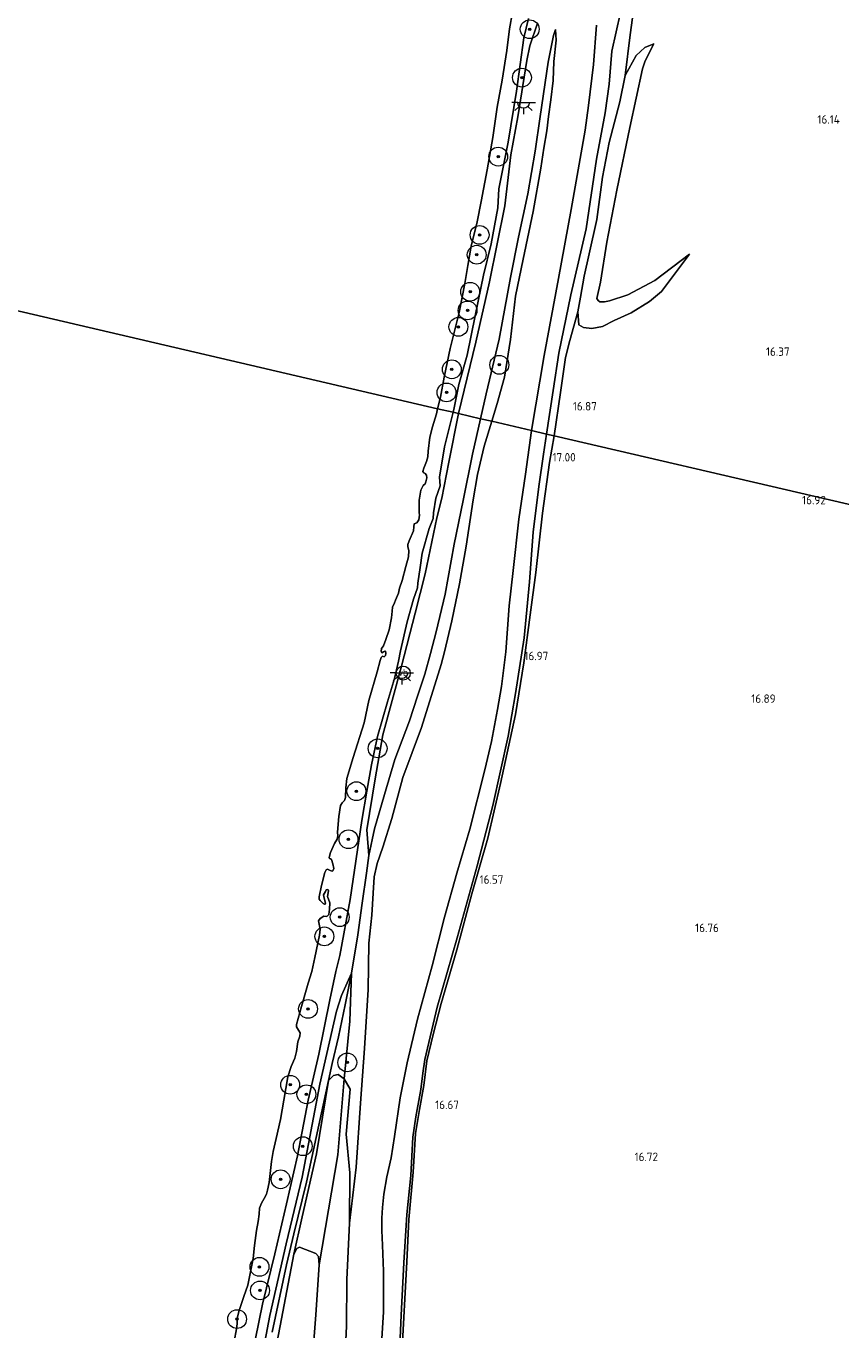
# Model space of a CAD drawing. Extents: x 196936 to 200438, y 361224 to 364196.
# Tile 128 of 256: x 198374 to 198547, y 362001 to 362278. Entities that reach past the tile are written whole.
import ezdxf
from ezdxf.enums import TextEntityAlignment as Align

# ---------------------------------------------------------------- set-up
doc = ezdxf.new("R2010")
doc.units = 0
for name, color, linetype, lineweight in [('B-ME-GR-BOOM-S', 90, 'Continuous', 25), ('B-ME-GR-BOUWLAND_AKKERBOUW-GV', 80, 'Continuous', 13), ('B-ME-GR-GRAS-GV', 60, 'Continuous', 13), ('B-ME-GW-TALUD_KRUIN-G', 90, 'Continuous', 18), ('B-ME-GW-TALUD_TEEN-G', 90, 'Continuous', 18), ('B-ME-IE-MEUBILAIR_WEGMEUBILAIR-S', 7, 'Continuous', 25), ('B-ME-OB-BEKLEDING_STORTSTEEN-GV', 30, 'Continuous', 18), ('B-ME-OB-OEVERVOORZIENING-G', 7, 'Continuous', 18), ('B-ME-OG-HOOGTEPUNT-S', 7, 'Continuous', 25), ('B-ME-OG-TERREIN_GROEN-GV', 7, 'Continuous', 18), ('B-ME-OG-WATER_POEL-GV', 7, 'Continuous', 18), ('B-ME-OG-WATER_RIVIER-GV', 130, 'Continuous', 18), ('B-ME-VH-ONVERHARD-GV', 252, 'Continuous', 18), ('B-ME-VW-VERKEERSTEKEN_BORD-S', 7, 'Continuous', 25)]:
    doc.layers.add(name, color=color, linetype=linetype, lineweight=lineweight)
doc.styles.add('NLCS-ISO', font='NLCS-ISO.ttf')
doc.styles.add('NLCS-ISO-ANNOTATIVE-T18', font='NLCS-ISO.ttf', dxfattribs={"height": 1.8})

# ---------------------------------------------------------------- blocks, each defined once
blk = doc.blocks.new('SAL-HOOGTELABEL-SO')
at = {"color": 0, "linetype": 'ByBlock', "lineweight": -2, "style": 'NLCS-ISO-ANNOTATIVE-T18'}
blk.add_attdef('HOOGTE', text='', height=1.8, dxfattribs=at).set_placement((2.79, 0), align=Align.RIGHT)
blk = doc.blocks.new('SGR-BOOM_01-SO')
at = {"linetype": 'ByBlock', "lineweight": 18}
h = blk.add_hatch(color=0, dxfattribs=at)
h.dxf.hatch_style = 1
edge = h.paths.add_edge_path()
edge.add_arc((0, 0), 0.25, 0, 360)
at = {"color": 0, "linetype": 'ByBlock', "lineweight": 18}
for radius in [2, 0.25]:
    blk.add_circle((0, 0), radius, dxfattribs=at)
blk = doc.blocks.new('SKL-ET_OV_LICHTPUNT-SO')
at = {"color": 0, "linetype": 'ByBlock', "lineweight": 18}
for points in [[(-1.25, 0), (-2.5, 0)], [(1.25, 0), (2.5, 0)], [(-0.92, -0.85), (-1.83, -1.7)], [(0, -1.25), (0, -2.5)], [(0.92, -0.85), (1.83, -1.7)]]:
    blk.add_lwpolyline(points, dxfattribs=at)
blk.add_lwpolyline([(0, 0), (1.25, 0, -1), (-1.25, 0)], format="xyb", close=True, dxfattribs=at)
blk = doc.blocks.new('SIE-WEG_PAAL_VERKEERSBORD-SO')
at = {"color": 0, "linetype": 'ByBlock', "lineweight": 18}
blk.add_circle((0, 0), 1.5, dxfattribs=at)
at = {"color": 0, "linetype": 'ByBlock', "lineweight": 18, "style": 'NLCS-ISO'}
blk.add_text('vb', height=1.5, dxfattribs=at).set_placement((0, 0.13), align=Align.MIDDLE_CENTER)

msp = doc.modelspace()

# ---------------------------------------------------------------- linework, layer by layer
at = {"layer": 'B-ME-GR-BOUWLAND_AKKERBOUW-GV'}
for points in [[(198596.625, 362165.512, 16.771), (198485.738, 362191.326, 16.987), (198487.101, 362200.551, 16.938), (198488.101, 362207.98, 16.924), (198489.063, 362211.612, 16.929), (198490.747, 362217.678, 16.849), (198490.943, 362214.914, 16.857), (198491.969, 362214.351, 16.833), (198493.758, 362214.13, 16.768), (198495.981, 362214.594, 16.776), (198498.489, 362215.837, 16.688), (198502.071, 362217.496, 16.367), (198506.005, 362219.899, 16.018), (198508.495, 362221.989, 15.822), (198514.465, 362229.928, 15.33), (198507.098, 362224.348, 15.306), (198501.374, 362221.281, 15.458), (198497.465, 362220.028, 15.507), (198496.42, 362219.786, 15.507), (198495.451, 362219.816, 15.491), (198495.042, 362220.072, 15.483), (198494.774, 362220.546, 15.475), (198495.563, 362224.002, 15.483), (198496.92, 362232.513, 15.362), (198499.021, 362243.574, 15.402), (198501.795, 362256.873, 15.635), (198504.47, 362269.37, 15.812), (198505.071, 362271.059, 15.901), (198506.91, 362274.668, 16.085), (198504.997, 362273.867, 16.085), (198503.123, 362272.149, 16.214), (198500.837, 362267.888, 16.294), (198501.852, 362276.592, 16.401), (198502.846, 362283.788, 16.249)], [(198453.396, 361996.061, 16.644), (198454.456, 362015.771, 16.773), (198454.882, 362024.759, 16.822), (198455.77, 362034.784, 16.849), (198456.3, 362043.019, 16.858), (198457.131, 362048.127, 16.858), (198458.04, 362053.242, 16.755), (198458.71, 362058.459, 16.755), (198460.022, 362064.082, 16.772), (198461.691, 362070.68, 16.795), (198465.029, 362082.041, 16.813), (198468.257, 362093.932, 16.831), (198471.616, 362105.793, 16.795), (198474.329, 362117.433, 16.84), (198477.535, 362132.081, 16.893), (198479.281, 362143.103, 17.131), (198480.625, 362153.262, 17.171), (198481.843, 362162.258, 17.148), (198483.243, 362174.883, 17.135), (198484.732, 362185.645, 17.037), (198485.738, 362191.326, 16.987), (198596.625, 362165.512, 16.771)]]:
    msp.add_polyline3d(points, dxfattribs=at)
msp.add_polyline3d([(198495.451, 362219.816, 15.491), (198496.42, 362219.786, 15.507), (198497.465, 362220.028, 15.507), (198501.374, 362221.281, 15.458), (198507.098, 362224.348, 15.306), (198514.465, 362229.928, 15.33), (198508.495, 362221.989, 15.822), (198506.005, 362219.899, 16.018), (198502.071, 362217.496, 16.367), (198498.489, 362215.837, 16.688), (198495.981, 362214.594, 16.776), (198493.758, 362214.13, 16.768), (198491.969, 362214.351, 16.833), (198490.943, 362214.914, 16.857), (198490.747, 362217.678, 16.849), (198491.285, 362220.771, 16.752), (198492.065, 362225.292, 16.616), (198493.133, 362229.994, 16.503), (198494.789, 362237.283, 16.463), (198496.012, 362246.292, 16.495), (198497.439, 362253.66, 16.423), (198499.651, 362262.306, 16.447), (198500.837, 362267.888, 16.294), (198503.123, 362272.149, 16.214), (198504.997, 362273.867, 16.085), (198506.91, 362274.668, 16.085), (198505.071, 362271.059, 15.901), (198504.47, 362269.37, 15.812), (198501.795, 362256.873, 15.635), (198499.021, 362243.574, 15.402), (198496.92, 362232.513, 15.362), (198495.563, 362224.002, 15.483), (198494.774, 362220.546, 15.475), (198495.042, 362220.072, 15.483)], close=True, dxfattribs=at)
at = {"layer": 'B-ME-GR-GRAS-GV'}
for points in [[(198502.846, 362283.788, 16.249), (198501.852, 362276.592, 16.401), (198500.837, 362267.888, 16.294), (198499.651, 362262.306, 16.447), (198497.439, 362253.66, 16.423), (198496.012, 362246.292, 16.495), (198494.789, 362237.283, 16.463), (198493.133, 362229.994, 16.503), (198492.065, 362225.292, 16.616), (198491.285, 362220.771, 16.752), (198490.747, 362217.678, 16.849), (198489.063, 362211.612, 16.929), (198488.101, 362207.98, 16.924), (198487.101, 362200.551, 16.938), (198485.738, 362191.326, 16.987), (198484.074, 362191.713, 16.985), (198485.484, 362200.987, 16.933), (198486.7, 362208.878, 16.861), (198489.28, 362221.325, 16.611), (198492.549, 362235.348, 16.458), (198494.748, 362250.109, 16.418), (198496.584, 362260.004, 16.306), (198497.389, 362266.09, 16.33), (198498.007, 362273.093, 16.29), (198499.8, 362281.347, 16.241)], [(198494.726, 362278.623, 16.177), (198494.067, 362270.276, 16.201), (198492.987, 362261.53, 16.241), (198492.3, 362256.324, 16.362), (198489.366, 362239.42, 16.442), (198486.643, 362224.786, 16.579), (198483.582, 362208.406, 16.796), (198480.942, 362192.442, 16.906), (198472.499, 362194.408, 16.8), (198473.585, 362198.174, 16.845), (198475.162, 362203.771, 16.644), (198476.452, 362211.799, 16.608), (198477.481, 362221.032, 16.636), (198479.137, 362228.853, 16.422), (198481.243, 362238.989, 16.306), (198482.924, 362248.211, 16.403), (198483.557, 362252.479, 16.421), (198484.164, 362256.158, 16.391), (198484.53, 362259.237, 16.249), (198484.996, 362262.763, 16.192), (198485.538, 362266.84, 16.13), (198485.687, 362270.928, 16.22), (198486.164, 362275.432, 15.956), (198486.01, 362277.726, 15.832), (198485.595, 362276.431, 15.803), (198484.431, 362270.775, 15.72), (198482.766, 362259.192, 15.82), (198481.695, 362251.824, 15.85), (198480.119, 362242.757, 15.891), (198478.146, 362233.54, 15.873), (198476.443, 362224.986, 16.026), (198474.069, 362211.873, 16.085), (198471.304, 362200.238, 16.085), (198470.076, 362194.972, 16.085), (198465.385, 362196.064, 15.367), (198469.088, 362211.259, 15.59), (198471.998, 362224.068, 15.59), (198475.26, 362240.251, 15.529), (198476.547, 362251.081, 15.502), (198478.039, 362259.169, 15.381), (198479.922, 362271.107, 15.442), (198480.558, 362274.209, 15.401), (198482.203, 362279.016, 15.408)], [(198441.339, 361996.168, 15.999), (198441.592, 362002.072, 15.957), (198441.649, 362011.995, 15.96), (198442.245, 362023.932, 16.031), (198443.651, 362035.835, 16.166), (198444.587, 362049.493, 16.183), (198445.417, 362061.058, 16.183), (198446.183, 362073.616, 16.232), (198446.354, 362083.463, 16.205), (198446.992, 362089.439, 16.228), (198447.272, 362094.099, 16.185), (198447.506, 362097.591, 16.195), (198448.141, 362100.382, 16.213), (198449.355, 362103.881, 16.227), (198451.238, 362110.014, 16.314), (198453.593, 362118.666, 16.321), (198457.553, 362129.328, 16.587), (198461.737, 362142.698, 16.937), (198462.434, 362145.404, 16.937), (198463.986, 362152.014, 16.945), (198465.605, 362159.844, 16.893), (198467.032, 362167.854, 16.938), (198468.529, 362177.723, 16.946), (198469.428, 362183.131, 16.845), (198470.82, 362189.126, 16.787), (198472.499, 362194.408, 16.8), (198480.942, 362192.442, 16.906), (198479.602, 362183.143, 16.964), (198478.211, 362173.644, 17.06), (198477.034, 362162.671, 17.103), (198476.157, 362155.193, 17.103), (198475.473, 362145.424, 17.065), (198474.516, 362138.074, 16.969), (198473.685, 362133.164, 16.905), (198472.431, 362126.377, 16.771), (198470.964, 362120.35, 16.76), (198467.785, 362107.694, 16.739), (198465.034, 362098.395, 16.696), (198462.427, 362089.007, 16.766), (198459.829, 362078.687, 16.787), (198456.724, 362067.329, 16.787), (198454.517, 362058.017, 16.787), (198453.006, 362050.575, 16.776), (198451.811, 362042.35, 16.867), (198451.126, 362037.846, 16.878), (198450.17, 362033.841, 16.851), (198449.556, 362030.143, 16.771), (198449.247, 362027.308, 16.744), (198449.119, 362025.036, 16.712), (198449.129, 362022.403, 16.712), (198449.253, 362019.306, 16.696), (198449.487, 362013.773, 16.675), (198449.497, 362005.057, 16.6), (198448.636, 361991.496, 16.482)], [(198452.71, 361992.891, 16.541), (198453.217, 362004.395, 16.717), (198453.811, 362015.55, 16.782), (198454.426, 362025.824, 16.819), (198455.243, 362034.08, 16.835), (198455.713, 362042.249, 16.835), (198456.351, 362046.545, 16.83), (198457.382, 362052.341, 16.835), (198457.792, 362055.865, 16.835), (198458.27, 362058.717, 16.776), (198460.887, 362069.855, 16.771), (198465.145, 362084.625, 16.728), (198469.363, 362099.952, 16.744), (198472.681, 362112.741, 16.803), (198475.941, 362127.461, 16.899), (198477.515, 362136.58, 16.986), (198479.379, 362148.375, 17.199), (198480.497, 362160.294, 17.204), (198481.254, 362170.869, 17.156), (198482.472, 362180.572, 17.065), (198483.427, 362187.428, 17.049), (198484.074, 362191.713, 16.985), (198485.738, 362191.326, 16.987), (198484.732, 362185.645, 17.037), (198483.243, 362174.883, 17.135), (198481.843, 362162.258, 17.148), (198480.625, 362153.262, 17.171), (198479.281, 362143.103, 17.131), (198477.535, 362132.081, 16.893), (198474.329, 362117.433, 16.84), (198471.616, 362105.793, 16.795), (198468.257, 362093.932, 16.831), (198465.029, 362082.041, 16.813), (198461.691, 362070.68, 16.795), (198460.022, 362064.082, 16.772), (198458.71, 362058.459, 16.755), (198458.04, 362053.242, 16.755), (198457.131, 362048.127, 16.858), (198456.3, 362043.019, 16.858), (198455.77, 362034.784, 16.849), (198454.882, 362024.759, 16.822), (198454.456, 362015.771, 16.773), (198453.396, 361996.061, 16.644)]]:
    msp.add_polyline3d(points, dxfattribs=at)
for points in [[(198473.585, 362198.174, 16.845), (198472.499, 362194.408, 16.8), (198470.076, 362194.972, 16.085), (198471.304, 362200.238, 16.085), (198474.069, 362211.873, 16.085), (198476.443, 362224.986, 16.026), (198478.146, 362233.54, 15.873), (198480.119, 362242.757, 15.891), (198481.695, 362251.824, 15.85), (198482.766, 362259.192, 15.82), (198484.431, 362270.775, 15.72), (198485.595, 362276.431, 15.803), (198486.01, 362277.726, 15.832), (198486.164, 362275.432, 15.956), (198485.687, 362270.928, 16.22), (198485.538, 362266.84, 16.13), (198484.996, 362262.763, 16.192), (198484.53, 362259.237, 16.249), (198484.164, 362256.158, 16.391), (198483.557, 362252.479, 16.421), (198482.924, 362248.211, 16.403), (198481.243, 362238.989, 16.306), (198479.137, 362228.853, 16.422), (198477.481, 362221.032, 16.636), (198476.452, 362211.799, 16.608), (198475.162, 362203.771, 16.644)], [(198443.651, 362035.835, 16.166), (198442.245, 362023.932, 16.031), (198442.294, 362034.642, 15.902), (198441.564, 362042.895, 15.712), (198442.413, 362052.411, 15.728), (198441.135, 362054.64, 15.523), (198442.319, 362066.918, 15.603), (198442.681, 362077.097, 15.738), (198444.02, 362085.217, 15.895), (198444.962, 362092, 15.801), (198445.849, 362098.336, 15.846), (198446.388, 362102.126, 15.76), (198447.54, 362107.803, 15.707), (198449.649, 362115.058, 15.738), (198451.895, 362122.511, 15.698), (198455.006, 362130.735, 15.877), (198456.691, 362135.988, 15.913), (198458.237, 362140.628, 16.012), (198459.456, 362145.054, 16.151), (198460.686, 362149.654, 16.191), (198462.598, 362157.675, 16.23), (198464.502, 362168.279, 16.217), (198466.362, 362177.544, 16.181), (198468.354, 362187.392, 16.157), (198470.076, 362194.972, 16.085), (198472.499, 362194.408, 16.8), (198470.82, 362189.126, 16.787), (198469.428, 362183.131, 16.845), (198468.529, 362177.723, 16.946), (198467.032, 362167.854, 16.938), (198465.605, 362159.844, 16.893), (198463.986, 362152.014, 16.945), (198462.434, 362145.404, 16.937), (198461.737, 362142.698, 16.937), (198457.553, 362129.328, 16.587), (198453.593, 362118.666, 16.321), (198451.238, 362110.014, 16.314), (198449.355, 362103.881, 16.227), (198448.141, 362100.382, 16.213), (198447.506, 362097.591, 16.195), (198447.272, 362094.099, 16.185), (198446.992, 362089.439, 16.228), (198446.354, 362083.463, 16.205), (198446.183, 362073.616, 16.232), (198445.417, 362061.058, 16.183), (198444.587, 362049.493, 16.183)], [(198447.54, 362107.803, 15.707), (198446.388, 362102.126, 15.76), (198445.946, 362107.579, 15.603), (198447.721, 362118.436, 15.442), (198449.351, 362127.736, 15.388), (198453.3, 362142.382, 15.448), (198456.196, 362153.606, 15.381), (198458.303, 362161.969, 15.354), (198460.808, 362173.903, 15.327), (198461.894, 362178.077, 15.327), (198463.363, 362185.757, 15.435), (198465.385, 362196.064, 15.367), (198470.076, 362194.972, 16.085), (198468.354, 362187.392, 16.157), (198466.362, 362177.544, 16.181), (198464.502, 362168.279, 16.217), (198462.598, 362157.675, 16.23), (198460.686, 362149.654, 16.191), (198459.456, 362145.054, 16.151), (198458.237, 362140.628, 16.012), (198456.691, 362135.988, 15.913), (198455.006, 362130.735, 15.877), (198451.895, 362122.511, 15.698), (198449.649, 362115.058, 15.738)]]:
    msp.add_polyline3d(points, close=True, dxfattribs=at)
at = {"layer": 'B-ME-GW-TALUD_KRUIN-G'}
for points in [[(198464.234, 362196.332, 15.302), (198464.448, 362197.273, 15.274), (198465.497, 362202.226, 15.267), (198467.223, 362208.476, 15.371), (198468.974, 362216.857, 15.415), (198470.703, 362225.473, 15.393), (198472.365, 362232.119, 15.408), (198473.734, 362239.824, 15.326), (198473.955, 362243.82, 15.319), (198475.981, 362253.742, 15.296), (198477.752, 362264.562, 15.289), (198479.259, 362275.901, 15.207), (198480.272, 362280.022, 15.267)], [(198472.499, 362194.408, 16.8), (198473.585, 362198.174, 16.845), (198475.162, 362203.771, 16.644), (198476.452, 362211.799, 16.608), (198477.481, 362221.032, 16.636), (198479.137, 362228.853, 16.422), (198481.243, 362238.989, 16.306), (198482.924, 362248.211, 16.403), (198483.557, 362252.479, 16.421), (198484.164, 362256.158, 16.391), (198484.53, 362259.237, 16.249), (198484.996, 362262.763, 16.192), (198485.538, 362266.84, 16.13), (198485.687, 362270.928, 16.22), (198486.164, 362275.432, 15.956), (198486.01, 362277.726, 15.832)], [(198506.91, 362274.668, 16.085), (198504.997, 362273.867, 16.085), (198503.123, 362272.149, 16.214)], [(198503.123, 362272.149, 16.214), (198500.837, 362267.888, 16.294), (198499.651, 362262.306, 16.447), (198497.439, 362253.66, 16.423), (198496.012, 362246.292, 16.495), (198494.789, 362237.283, 16.463), (198493.133, 362229.994, 16.503), (198492.065, 362225.292, 16.616), (198491.285, 362220.771, 16.752), (198490.747, 362217.678, 16.849), (198490.943, 362214.914, 16.857), (198491.969, 362214.351, 16.833), (198493.758, 362214.13, 16.768), (198495.981, 362214.594, 16.776), (198498.489, 362215.837, 16.688)], [(198498.489, 362215.837, 16.688), (198502.071, 362217.496, 16.367), (198506.005, 362219.899, 16.018), (198508.495, 362221.989, 15.822), (198514.465, 362229.928, 15.33)], [(198441.339, 361996.168, 15.999), (198441.592, 362002.072, 15.957), (198441.649, 362011.995, 15.96), (198442.245, 362023.932, 16.031), (198443.651, 362035.835, 16.166), (198444.587, 362049.493, 16.183), (198445.417, 362061.058, 16.183), (198446.183, 362073.616, 16.232), (198446.354, 362083.463, 16.205), (198446.992, 362089.439, 16.228), (198447.272, 362094.099, 16.185), (198447.506, 362097.591, 16.195), (198448.141, 362100.382, 16.213), (198449.355, 362103.881, 16.227), (198451.238, 362110.014, 16.314), (198453.593, 362118.666, 16.321), (198457.553, 362129.328, 16.587), (198461.737, 362142.698, 16.937), (198462.434, 362145.404, 16.937), (198463.986, 362152.014, 16.945), (198465.605, 362159.844, 16.893), (198467.032, 362167.854, 16.938), (198468.529, 362177.723, 16.946), (198469.428, 362183.131, 16.845), (198470.82, 362189.126, 16.787), (198472.499, 362194.408, 16.8)], [(198444.874, 362109.556, 15.356), (198445.928, 362115.816, 15.308), (198446.895, 362121.421, 15.254), (198448.188, 362127.381, 15.242), (198450.305, 362134.81, 15.188), (198451.794, 362139.745, 15.164), (198452.687, 362143.405, 15.218), (198453.06, 362145.588, 15.26), (198454.523, 362151.756, 15.206), (198455.869, 362156.6, 15.159), (198456.717, 362158.983, 14.985), (198456.779, 362160.011, 15.236), (198457.287, 362163.329, 15.224), (198457.671, 362166.369, 15.236), (198459.168, 362171.608, 15.26), (198460.022, 362173.744, 15.075), (198460.112, 362174.95, 15.278), (198460.581, 362178.093, 15.487), (198461.481, 362180.709, 14.979), (198461.341, 362182.519, 15.308), (198462.448, 362189.012, 15.29), (198464.234, 362196.332, 15.302)], [(198421.47, 361995.609, 15.455), (198423.737, 362006.753, 15.471), (198426.378, 362017.407, 15.424), (198428.866, 362028.096, 15.518), (198431.233, 362038.246, 15.55), (198433.501, 362050.118, 15.471), (198435.704, 362059.9, 15.55), (198438.057, 362071.428, 15.55), (198439.379, 362077.482, 15.601), (198440.173, 362080.825, 15.581), (198442.381, 362092.791, 15.542), (198444.874, 362109.556, 15.356)], [(198442.681, 362077.097, 15.738), (198440.577, 362072.349, 15.69), (198439.506, 362069.031, 15.611), (198435.927, 362053.495, 15.65), (198432.2, 362033.706, 15.642), (198428.779, 362019.591, 15.563), (198425.346, 362004.346, 15.619), (198421.541, 361984.574, 15.508), (198417.873, 361967.926, 15.556), (198413.422, 361949.594, 15.595), (198409.544, 361931.295, 15.587), (198406.499, 361916.691, 15.611), (198403.008, 361899.032, 15.54), (198399.57, 361884.84, 15.658), (198397.289, 361874.352, 15.737), (198395.481, 361861.654, 15.642), (198394.148, 361853.217, 15.745)]]:
    msp.add_polyline3d(points, dxfattribs=at)
at = {"layer": 'B-ME-GW-TALUD_TEEN-G'}
for points in [[(198486.01, 362277.726, 15.832), (198485.595, 362276.431, 15.803), (198484.431, 362270.775, 15.72), (198482.766, 362259.192, 15.82), (198481.695, 362251.824, 15.85), (198480.119, 362242.757, 15.891), (198478.146, 362233.54, 15.873), (198476.443, 362224.986, 16.026), (198474.069, 362211.873, 16.085), (198471.304, 362200.238, 16.085), (198470.076, 362194.972, 16.085)], [(198506.91, 362274.668, 16.085), (198505.071, 362271.059, 15.901), (198504.47, 362269.37, 15.812)], [(198504.47, 362269.37, 15.812), (198501.795, 362256.873, 15.635), (198499.021, 362243.574, 15.402), (198496.92, 362232.513, 15.362), (198495.563, 362224.002, 15.483), (198494.774, 362220.546, 15.475), (198495.042, 362220.072, 15.483), (198495.451, 362219.816, 15.491), (198496.42, 362219.786, 15.507), (198497.465, 362220.028, 15.507), (198501.374, 362221.281, 15.458), (198507.098, 362224.348, 15.306), (198514.465, 362229.928, 15.33)], [(198470.076, 362194.972, 16.085), (198468.354, 362187.392, 16.157), (198466.362, 362177.544, 16.181), (198464.502, 362168.279, 16.217)], [(198442.681, 362077.097, 15.738), (198444.02, 362085.217, 15.895), (198444.962, 362092, 15.801), (198445.849, 362098.336, 15.846), (198446.388, 362102.126, 15.76), (198447.54, 362107.803, 15.707), (198449.649, 362115.058, 15.738), (198451.895, 362122.511, 15.698), (198455.006, 362130.735, 15.877), (198456.691, 362135.988, 15.913), (198458.237, 362140.628, 16.012), (198459.456, 362145.054, 16.151), (198460.686, 362149.654, 16.191), (198462.598, 362157.675, 16.23), (198464.502, 362168.279, 16.217)], [(198442.681, 362077.097, 15.738), (198442.319, 362066.918, 15.603), (198441.135, 362054.64, 15.523), (198439.8, 362038.511, 15.248), (198435.836, 362015.074, 14.65)], [(198442.681, 362077.097, 15.738), (198441.327, 362070.365, 15.549), (198439.879, 362063.574, 15.328), (198438.596, 362057.878, 15.272), (198437.796, 362054.297, 15.239)], [(198430.438, 362017.385, 14.65), (198432.22, 362025.298, 14.923), (198435.212, 362038.71, 15.077), (198437.796, 362054.297, 15.239)]]:
    msp.add_polyline3d(points, dxfattribs=at)
at = {"layer": 'B-ME-OB-BEKLEDING_STORTSTEEN-GV'}
for points in [[(198480.272, 362280.022, 15.267), (198479.259, 362275.901, 15.207), (198477.752, 362264.562, 15.289), (198475.981, 362253.742, 15.296), (198473.955, 362243.82, 15.319), (198473.734, 362239.824, 15.326), (198472.365, 362232.119, 15.408), (198470.703, 362225.473, 15.393), (198468.974, 362216.857, 15.415), (198467.223, 362208.476, 15.371), (198465.497, 362202.226, 15.267), (198464.448, 362197.273, 15.274), (198464.234, 362196.332, 15.302), (198460.942, 362197.098, 14.4), (198461.561, 362199.512, 14.4), (198462.362, 362203.829, 14.4), (198463.622, 362209.901, 14.4), (198465.543, 362217.563, 14.4), (198466.758, 362223.706, 14.4), (198467.385, 362227.522, 14.4), (198468.078, 362231.624, 14.4), (198469.371, 362236.789, 14.4), (198470.185, 362241.163, 14.4), (198471.473, 362247.889, 14.4), (198472.73, 362254.742, 14.4), (198473.598, 362261.203, 14.4), (198474.666, 362266.96, 14.4), (198475.667, 362273.211, 14.4), (198476.234, 362277.821, 14.4), (198476.867, 362281.397, 14.4)], [(198482.203, 362279.016, 15.408), (198480.558, 362274.209, 15.401), (198479.922, 362271.107, 15.442), (198478.039, 362259.169, 15.381), (198476.547, 362251.081, 15.502), (198475.26, 362240.251, 15.529), (198471.998, 362224.068, 15.59), (198469.088, 362211.259, 15.59), (198465.385, 362196.064, 15.367), (198464.234, 362196.332, 15.302), (198464.448, 362197.273, 15.274), (198465.497, 362202.226, 15.267), (198467.223, 362208.476, 15.371), (198468.974, 362216.857, 15.415), (198470.703, 362225.473, 15.393), (198472.365, 362232.119, 15.408), (198473.734, 362239.824, 15.326), (198473.955, 362243.82, 15.319), (198475.981, 362253.742, 15.296), (198477.752, 362264.562, 15.289), (198479.259, 362275.901, 15.207), (198480.272, 362280.022, 15.267)], [(198417.743, 361998.83, 14.4), (198418.237, 362001.514, 14.4), (198418.368, 362002.58, 14.4), (198418.371, 362003.566, 14.4), (198418.495, 362004.36, 14.4), (198418.782, 362005.392, 14.4), (198419.776, 362008.346, 14.4), (198420.653, 362010.779, 14.4), (198421.082, 362012.93, 14.4), (198421.764, 362016.448, 14.4), (198422.05, 362019.178, 14.4), (198422.506, 362022.418, 14.4), (198422.877, 362024.308, 14.4), (198423.061, 362025.856, 14.4), (198423.134, 362027.154, 14.4), (198423.537, 362028.214, 14.4), (198424.149, 362029.228, 14.4), (198424.621, 362030.108, 14.4), (198424.821, 362030.994, 14.4), (198425.185, 362032.611, 14.4), (198425.69, 362037.046, 14.4), (198426.067, 362039.208, 14.4), (198426.638, 362041.984, 14.4), (198427.594, 362045.988, 14.4), (198428.301, 362050.104, 14.4), (198429.145, 362055.065, 14.4), (198429.858, 362057.261, 14.4), (198430.646, 362059.056, 14.4), (198430.963, 362060.465, 14.4), (198431.253, 362062.482, 14.4), (198431.691, 362063.699, 14.4), (198431.752, 362064.452, 14.4), (198431.428, 362064.963, 14.4), (198430.984, 362065.666, 14.4), (198430.985, 362066.159, 14.4), (198432.022, 362070.036, 14.4), (198433.463, 362074.972, 14.4), (198434.235, 362077.429, 14.4), (198434.916, 362080.454, 14.4), (198435.869, 362085.172, 14.4), (198436.046, 362086.447, 14.4), (198435.886, 362087.196, 14.4), (198435.68, 362088.228, 14.4), (198436.006, 362088.703, 14.4), (198436.773, 362089.188, 14.4), (198437.423, 362089.151, 14.4), (198437.853, 362089.603, 14.4), (198437.995, 362090.721, 14.4), (198438.08, 362092.072, 14.4), (198437.608, 362093.384, 14.4), (198437.774, 362094.607, 14.4), (198437.717, 362094.839, 14.4), (198437.508, 362094.886, 14.4), (198437.276, 362094.829, 14.4), (198437.142, 362094.476, 14.4), (198436.757, 362093.74, 14.4), (198436.877, 362093.056, 14.4), (198437.123, 362091.959, 14.4), (198437.088, 362091.802, 14.4), (198436.92, 362091.786, 14.4), (198436.671, 362091.896, 14.4), (198436.046, 362092.53, 14.4), (198435.832, 362092.798, 14.4), (198435.793, 362093.354, 14.4), (198436.27, 362095.713, 14.4), (198437.008, 362098.506, 14.4), (198437.306, 362099.097, 14.4), (198437.602, 362099.195, 14.4), (198438.14, 362098.909, 14.4), (198438.598, 362098.751, 14.4), (198438.737, 362098.884, 14.4), (198438.895, 362099.342, 14.4), (198438.689, 362100.375, 14.4), (198438.448, 362101.251, 14.4), (198438.211, 362101.414, 14.4), (198438.002, 362101.461, 14.4), (198437.945, 362101.693, 14.4), (198438.244, 362102.777, 14.4), (198439.055, 362104.676, 14.4), (198439.643, 362105.585, 14.4), (198439.756, 362106.327, 14.4), (198439.7, 362107.052, 14.4), (198440.01, 362110.38, 14.4), (198440.319, 362112.722, 14.4), (198440.72, 362113.289, 14.4), (198441.215, 362113.78, 14.4), (198441.367, 362114.459, 14.4), (198441.501, 362116.511, 14.4), (198441.674, 362118.5, 14.4), (198443.061, 362122.955, 14.4), (198445.378, 362130.325, 14.4), (198446.331, 362135.042, 14.4), (198448.146, 362141.155, 14.4), (198448.738, 362143.543, 14.4), (198448.995, 362144.197, 14.4), (198449.274, 362144.463, 14.4), (198449.639, 362144.381, 14.4), (198449.866, 362144.659, 14.4), (198449.96, 362145.076, 14.4), (198449.898, 362145.529, 14.4), (198449.741, 362145.564, 14.4), (198449.486, 362145.402, 14.4), (198449.114, 362145.212, 14.4), (198449.004, 362145.456, 14.4), (198449.041, 362146.105, 14.4), (198449.495, 362146.66, 14.4), (198449.968, 362148.034, 14.4), (198450.647, 362150.073, 14.4), (198451.17, 362152.64, 14.4), (198451.322, 362154.031, 14.4), (198451.407, 362154.889, 14.4), (198451.776, 362155.792, 14.4), (198452.023, 362156.394, 14.4), (198452.627, 362157.847, 14.4), (198452.876, 362158.942, 14.4), (198453.411, 362160.574, 14.4), (198454.203, 362163.575, 14.4), (198454.769, 362165.584, 14.4), (198454.857, 362166.935, 14.4), (198454.605, 362167.76, 14.4), (198454.608, 362168.253, 14.4), (198454.89, 362169.011, 14.4), (198455.868, 362171.147, 14.4), (198455.89, 362171.964, 14.4), (198455.98, 362172.602, 14.4), (198456.584, 362172.848, 14.4), (198456.999, 362173.467, 14.4), (198457.108, 362174.429, 14.4), (198457.081, 362175.038, 14.4), (198457.022, 362175.984, 14.4), (198457.013, 362177.631, 14.4), (198457.394, 362179.792, 14.4), (198457.892, 362180.776, 14.4), (198458.299, 362181.122, 14.4), (198458.498, 362181.515, 14.4), (198458.647, 362182.413, 14.4), (198458.609, 362182.97, 14.4), (198458.356, 362183.302, 14.4), (198458.003, 362183.437, 14.4), (198457.801, 362183.757, 14.4), (198458.007, 362184.423, 14.4), (198458.612, 362185.876, 14.4), (198458.889, 362186.854, 14.4), (198458.993, 362188.037, 14.4), (198459.291, 362191.04, 14.4), (198459.893, 362193.206, 14.4), (198460.753, 362196.026, 14.4), (198460.942, 362197.098, 14.4), (198464.234, 362196.332, 15.302), (198462.448, 362189.012, 15.29), (198461.341, 362182.519, 15.308), (198461.481, 362180.709, 14.979), (198460.581, 362178.093, 15.487), (198460.112, 362174.95, 15.278), (198460.022, 362173.744, 15.075), (198459.168, 362171.608, 15.26), (198457.671, 362166.369, 15.236), (198457.287, 362163.329, 15.224), (198456.779, 362160.011, 15.236), (198456.717, 362158.983, 14.985), (198455.869, 362156.6, 15.159), (198454.523, 362151.756, 15.206), (198453.06, 362145.588, 15.26), (198452.687, 362143.405, 15.218), (198451.794, 362139.745, 15.164), (198450.305, 362134.81, 15.188), (198448.188, 362127.381, 15.242), (198446.895, 362121.421, 15.254), (198445.928, 362115.816, 15.308), (198444.874, 362109.556, 15.356), (198442.381, 362092.791, 15.542), (198440.173, 362080.825, 15.581), (198439.379, 362077.482, 15.601), (198438.057, 362071.428, 15.55), (198435.704, 362059.9, 15.55), (198433.501, 362050.118, 15.471), (198431.233, 362038.246, 15.55), (198428.866, 362028.096, 15.518), (198426.378, 362017.407, 15.424), (198423.737, 362006.753, 15.471), (198421.47, 361995.609, 15.455)], [(198421.47, 361995.609, 15.455), (198423.737, 362006.753, 15.471), (198426.378, 362017.407, 15.424), (198428.866, 362028.096, 15.518), (198431.233, 362038.246, 15.55), (198433.501, 362050.118, 15.471), (198435.704, 362059.9, 15.55), (198438.057, 362071.428, 15.55), (198439.379, 362077.482, 15.601), (198440.173, 362080.825, 15.581), (198442.381, 362092.791, 15.542), (198444.874, 362109.556, 15.356), (198445.928, 362115.816, 15.308), (198446.895, 362121.421, 15.254), (198448.188, 362127.381, 15.242), (198450.305, 362134.81, 15.188), (198451.794, 362139.745, 15.164), (198452.687, 362143.405, 15.218), (198453.06, 362145.588, 15.26), (198454.523, 362151.756, 15.206), (198455.869, 362156.6, 15.159), (198456.717, 362158.983, 14.985), (198456.779, 362160.011, 15.236), (198457.287, 362163.329, 15.224), (198457.671, 362166.369, 15.236), (198459.168, 362171.608, 15.26), (198460.022, 362173.744, 15.075), (198460.112, 362174.95, 15.278), (198460.581, 362178.093, 15.487), (198461.481, 362180.709, 14.979), (198461.341, 362182.519, 15.308), (198462.448, 362189.012, 15.29), (198464.234, 362196.332, 15.302), (198465.385, 362196.064, 15.367), (198463.363, 362185.757, 15.435), (198461.894, 362178.077, 15.327), (198460.808, 362173.903, 15.327), (198458.303, 362161.969, 15.354), (198456.196, 362153.606, 15.381), (198453.3, 362142.382, 15.448), (198449.351, 362127.736, 15.388), (198447.721, 362118.436, 15.442), (198445.946, 362107.579, 15.603), (198446.388, 362102.126, 15.76), (198445.849, 362098.336, 15.846), (198444.962, 362092, 15.801), (198444.02, 362085.217, 15.895), (198442.681, 362077.097, 15.738), (198440.577, 362072.349, 15.69), (198439.506, 362069.031, 15.611), (198435.927, 362053.495, 15.65), (198432.2, 362033.706, 15.642), (198428.779, 362019.591, 15.563), (198425.346, 362004.346, 15.619), (198421.541, 361984.574, 15.508)], [(198421.541, 361984.574, 15.508), (198425.346, 362004.346, 15.619), (198428.779, 362019.591, 15.563), (198432.2, 362033.706, 15.642), (198435.927, 362053.495, 15.65), (198439.506, 362069.031, 15.611), (198440.577, 362072.349, 15.69), (198442.681, 362077.097, 15.738), (198441.327, 362070.365, 15.549), (198439.879, 362063.574, 15.328), (198438.596, 362057.878, 15.272), (198437.796, 362054.297, 15.239), (198433.08, 362032.679, 15.209), (198430.421, 362021.682, 15.203), (198428.863, 362015.089, 15.232), (198425.81, 362000.812, 15.185)]]:
    msp.add_polyline3d(points, dxfattribs=at)
msp.add_polyline3d([(198442.319, 362066.918, 15.603), (198441.135, 362054.64, 15.523), (198439.854, 362055.533, 15.342), (198438.843, 362055.356, 15.239), (198437.796, 362054.297, 15.239), (198438.596, 362057.878, 15.272), (198439.879, 362063.574, 15.328), (198441.327, 362070.365, 15.549), (198442.681, 362077.097, 15.738)], close=True, dxfattribs=at)
at = {"layer": 'B-ME-OB-OEVERVOORZIENING-G'}
for points in [[(198460.942, 362197.098, 14.4), (198461.561, 362199.512, 14.4), (198462.362, 362203.829, 14.4), (198463.622, 362209.901, 14.4), (198465.543, 362217.563, 14.4), (198466.758, 362223.706, 14.4), (198467.385, 362227.522, 14.4), (198468.078, 362231.624, 14.4), (198469.371, 362236.789, 14.4), (198470.185, 362241.163, 14.4), (198471.473, 362247.889, 14.4), (198472.73, 362254.742, 14.4), (198473.598, 362261.203, 14.4), (198474.666, 362266.96, 14.4), (198475.667, 362273.211, 14.4), (198476.234, 362277.821, 14.4), (198476.867, 362281.397, 14.4)], [(198451.17, 362152.64, 14.4), (198451.322, 362154.031, 14.4), (198451.407, 362154.889, 14.4), (198451.776, 362155.792, 14.4), (198452.023, 362156.394, 14.4), (198452.627, 362157.847, 14.4), (198452.876, 362158.942, 14.4), (198453.411, 362160.574, 14.4), (198454.203, 362163.575, 14.4), (198454.769, 362165.584, 14.4), (198454.857, 362166.935, 14.4), (198454.605, 362167.76, 14.4), (198454.608, 362168.253, 14.4), (198454.89, 362169.011, 14.4), (198455.868, 362171.147, 14.4), (198455.89, 362171.964, 14.4), (198455.98, 362172.602, 14.4), (198456.584, 362172.848, 14.4), (198456.999, 362173.467, 14.4), (198457.108, 362174.429, 14.4), (198457.081, 362175.038, 14.4), (198457.022, 362175.984, 14.4), (198457.013, 362177.631, 14.4), (198457.394, 362179.792, 14.4), (198457.892, 362180.776, 14.4), (198458.299, 362181.122, 14.4), (198458.498, 362181.515, 14.4), (198458.647, 362182.413, 14.4), (198458.609, 362182.97, 14.4), (198458.356, 362183.302, 14.4), (198458.003, 362183.437, 14.4), (198457.801, 362183.757, 14.4), (198458.007, 362184.423, 14.4), (198458.612, 362185.876, 14.4), (198458.889, 362186.854, 14.4), (198458.993, 362188.037, 14.4), (198459.291, 362191.04, 14.4), (198459.893, 362193.206, 14.4), (198460.753, 362196.026, 14.4), (198460.942, 362197.098, 14.4)], [(198437.142, 362094.476, 14.4), (198436.757, 362093.74, 14.4), (198436.877, 362093.056, 14.4), (198437.123, 362091.959, 14.4), (198437.088, 362091.802, 14.4), (198436.92, 362091.786, 14.4), (198436.671, 362091.896, 14.4), (198436.046, 362092.53, 14.4), (198435.832, 362092.798, 14.4), (198435.793, 362093.354, 14.4), (198436.27, 362095.713, 14.4), (198437.008, 362098.506, 14.4), (198437.306, 362099.097, 14.4), (198437.602, 362099.195, 14.4), (198438.14, 362098.909, 14.4), (198438.598, 362098.751, 14.4), (198438.737, 362098.884, 14.4), (198438.895, 362099.342, 14.4), (198438.689, 362100.375, 14.4), (198438.448, 362101.251, 14.4), (198438.211, 362101.414, 14.4), (198438.002, 362101.461, 14.4), (198437.945, 362101.693, 14.4), (198438.244, 362102.777, 14.4), (198439.055, 362104.676, 14.4), (198439.643, 362105.585, 14.4), (198439.756, 362106.327, 14.4), (198439.7, 362107.052, 14.4), (198440.01, 362110.38, 14.4), (198440.319, 362112.722, 14.4), (198440.72, 362113.289, 14.4), (198441.215, 362113.78, 14.4), (198441.367, 362114.459, 14.4), (198441.501, 362116.511, 14.4), (198441.674, 362118.5, 14.4), (198443.061, 362122.955, 14.4), (198445.378, 362130.325, 14.4), (198446.331, 362135.042, 14.4), (198448.146, 362141.155, 14.4), (198448.738, 362143.543, 14.4), (198448.995, 362144.197, 14.4), (198449.274, 362144.463, 14.4), (198449.639, 362144.381, 14.4), (198449.866, 362144.659, 14.4), (198449.96, 362145.076, 14.4), (198449.898, 362145.529, 14.4), (198449.741, 362145.564, 14.4), (198449.486, 362145.402, 14.4), (198449.114, 362145.212, 14.4), (198449.004, 362145.456, 14.4), (198449.041, 362146.105, 14.4), (198449.495, 362146.66, 14.4), (198449.968, 362148.034, 14.4), (198450.647, 362150.073, 14.4), (198451.17, 362152.64, 14.4)], [(198417.743, 361998.83, 14.4), (198418.237, 362001.514, 14.4), (198418.368, 362002.58, 14.4), (198418.371, 362003.566, 14.4), (198418.495, 362004.36, 14.4), (198418.782, 362005.392, 14.4), (198419.776, 362008.346, 14.4), (198420.653, 362010.779, 14.4), (198421.082, 362012.93, 14.4), (198421.764, 362016.448, 14.4), (198422.05, 362019.178, 14.4), (198422.506, 362022.418, 14.4), (198422.877, 362024.308, 14.4), (198423.061, 362025.856, 14.4), (198423.134, 362027.154, 14.4), (198423.537, 362028.214, 14.4), (198424.149, 362029.228, 14.4), (198424.621, 362030.108, 14.4), (198424.821, 362030.994, 14.4), (198425.185, 362032.611, 14.4), (198425.69, 362037.046, 14.4), (198426.067, 362039.208, 14.4), (198426.638, 362041.984, 14.4), (198427.594, 362045.988, 14.4), (198428.301, 362050.104, 14.4), (198429.145, 362055.065, 14.4), (198429.858, 362057.261, 14.4), (198430.646, 362059.056, 14.4), (198430.963, 362060.465, 14.4), (198431.253, 362062.482, 14.4), (198431.691, 362063.699, 14.4), (198431.752, 362064.452, 14.4), (198431.428, 362064.963, 14.4), (198430.984, 362065.666, 14.4), (198430.985, 362066.159, 14.4), (198432.022, 362070.036, 14.4), (198433.463, 362074.972, 14.4), (198434.235, 362077.429, 14.4), (198434.916, 362080.454, 14.4), (198435.869, 362085.172, 14.4), (198436.046, 362086.447, 14.4), (198435.886, 362087.196, 14.4), (198435.68, 362088.228, 14.4), (198436.006, 362088.703, 14.4), (198436.773, 362089.188, 14.4), (198437.423, 362089.151, 14.4), (198437.853, 362089.603, 14.4), (198437.995, 362090.721, 14.4), (198438.08, 362092.072, 14.4), (198437.608, 362093.384, 14.4), (198437.774, 362094.607, 14.4), (198437.717, 362094.839, 14.4), (198437.508, 362094.886, 14.4), (198437.276, 362094.829, 14.4), (198437.142, 362094.476, 14.4)]]:
    msp.add_polyline3d(points, dxfattribs=at)
at = {"layer": 'B-ME-OG-TERREIN_GROEN-GV'}
msp.add_polyline3d([(198439.8, 362038.511, 15.248), (198435.836, 362015.074, 14.65), (198435.691, 362016.86, 14.65), (198435.078, 362017.546, 14.65), (198431.649, 362018.866, 14.65), (198431.033, 362018.567, 14.65), (198430.438, 362017.385, 14.65), (198432.22, 362025.298, 14.923), (198435.212, 362038.71, 15.077), (198437.796, 362054.297, 15.239), (198438.843, 362055.356, 15.239), (198439.854, 362055.533, 15.342), (198441.135, 362054.64, 15.523)], close=True, dxfattribs=at)
for points in [[(198425.81, 362000.812, 15.185), (198428.863, 362015.089, 15.232), (198430.421, 362021.682, 15.203), (198433.08, 362032.679, 15.209), (198437.796, 362054.297, 15.239), (198435.212, 362038.71, 15.077), (198432.22, 362025.298, 14.923), (198430.438, 362017.385, 14.65), (198426.578, 361997.32, 14.65)], [(198433.607, 361985.216, 14.65), (198435.099, 362004.499, 14.65), (198435.836, 362015.074, 14.65), (198439.8, 362038.511, 15.248), (198441.135, 362054.64, 15.523), (198442.413, 362052.411, 15.728), (198441.564, 362042.895, 15.712), (198442.294, 362034.642, 15.902), (198442.245, 362023.932, 16.031), (198441.649, 362011.995, 15.96), (198441.592, 362002.072, 15.957), (198441.339, 361996.168, 15.999)]]:
    msp.add_polyline3d(points, dxfattribs=at)
at = {"layer": 'B-ME-OG-WATER_POEL-GV'}
msp.add_polyline3d([(198426.578, 361997.32, 14.65), (198430.438, 362017.385, 14.65), (198431.033, 362018.567, 14.65), (198431.649, 362018.866, 14.65), (198435.078, 362017.546, 14.65), (198435.691, 362016.86, 14.65), (198435.836, 362015.074, 14.65), (198435.099, 362004.499, 14.65), (198433.607, 361985.216, 14.65)], dxfattribs=at)
at = {"layer": 'B-ME-OG-WATER_RIVIER-GV'}
for points in [[(198476.867, 362281.397, 14.4), (198476.234, 362277.821, 14.4), (198475.667, 362273.211, 14.4), (198474.666, 362266.96, 14.4), (198473.598, 362261.203, 14.4), (198472.73, 362254.742, 14.4), (198471.473, 362247.889, 14.4), (198470.185, 362241.163, 14.4), (198469.371, 362236.789, 14.4), (198468.078, 362231.624, 14.4), (198467.385, 362227.522, 14.4), (198466.758, 362223.706, 14.4), (198465.543, 362217.563, 14.4), (198463.622, 362209.901, 14.4), (198462.362, 362203.829, 14.4), (198461.561, 362199.512, 14.4), (198460.942, 362197.098, 14.4), (198321.394, 362229.682, 14.4)], [(198321.394, 362229.682, 14.4), (198460.942, 362197.098, 14.4), (198460.753, 362196.026, 14.4), (198459.893, 362193.206, 14.4), (198459.291, 362191.04, 14.4), (198458.993, 362188.037, 14.4), (198458.889, 362186.854, 14.4), (198458.612, 362185.876, 14.4), (198458.007, 362184.423, 14.4), (198457.801, 362183.757, 14.4), (198458.003, 362183.437, 14.4), (198458.356, 362183.302, 14.4), (198458.609, 362182.97, 14.4), (198458.647, 362182.413, 14.4), (198458.498, 362181.515, 14.4), (198458.299, 362181.122, 14.4), (198457.892, 362180.776, 14.4), (198457.394, 362179.792, 14.4), (198457.013, 362177.631, 14.4), (198457.022, 362175.984, 14.4), (198457.081, 362175.038, 14.4), (198457.108, 362174.429, 14.4), (198456.999, 362173.467, 14.4), (198456.584, 362172.848, 14.4), (198455.98, 362172.602, 14.4), (198455.89, 362171.964, 14.4), (198455.868, 362171.147, 14.4), (198454.89, 362169.011, 14.4), (198454.608, 362168.253, 14.4), (198454.605, 362167.76, 14.4), (198454.857, 362166.935, 14.4), (198454.769, 362165.584, 14.4), (198454.203, 362163.575, 14.4), (198453.411, 362160.574, 14.4), (198452.876, 362158.942, 14.4), (198452.627, 362157.847, 14.4), (198452.023, 362156.394, 14.4), (198451.776, 362155.792, 14.4), (198451.407, 362154.889, 14.4), (198451.322, 362154.031, 14.4), (198451.17, 362152.64, 14.4), (198450.647, 362150.073, 14.4), (198449.968, 362148.034, 14.4), (198449.495, 362146.66, 14.4), (198449.041, 362146.105, 14.4), (198449.004, 362145.456, 14.4), (198449.114, 362145.212, 14.4), (198449.486, 362145.402, 14.4), (198449.741, 362145.564, 14.4), (198449.898, 362145.529, 14.4), (198449.96, 362145.076, 14.4), (198449.866, 362144.659, 14.4), (198449.639, 362144.381, 14.4), (198449.274, 362144.463, 14.4), (198448.995, 362144.197, 14.4), (198448.738, 362143.543, 14.4), (198448.146, 362141.155, 14.4), (198446.331, 362135.042, 14.4), (198445.378, 362130.325, 14.4), (198443.061, 362122.955, 14.4), (198441.674, 362118.5, 14.4), (198441.501, 362116.511, 14.4), (198441.367, 362114.459, 14.4), (198441.215, 362113.78, 14.4), (198440.72, 362113.289, 14.4), (198440.319, 362112.722, 14.4), (198440.01, 362110.38, 14.4), (198439.7, 362107.052, 14.4), (198439.756, 362106.327, 14.4), (198439.643, 362105.585, 14.4), (198439.055, 362104.676, 14.4), (198438.244, 362102.777, 14.4), (198437.945, 362101.693, 14.4), (198438.002, 362101.461, 14.4), (198438.211, 362101.414, 14.4), (198438.448, 362101.251, 14.4), (198438.689, 362100.375, 14.4), (198438.895, 362099.342, 14.4), (198438.737, 362098.884, 14.4), (198438.598, 362098.751, 14.4), (198438.14, 362098.909, 14.4), (198437.602, 362099.195, 14.4), (198437.306, 362099.097, 14.4), (198437.008, 362098.506, 14.4), (198436.27, 362095.713, 14.4), (198435.793, 362093.354, 14.4), (198435.832, 362092.798, 14.4), (198436.046, 362092.53, 14.4), (198436.671, 362091.896, 14.4), (198436.92, 362091.786, 14.4), (198437.088, 362091.802, 14.4), (198437.123, 362091.959, 14.4), (198436.877, 362093.056, 14.4), (198436.757, 362093.74, 14.4), (198437.142, 362094.476, 14.4), (198437.276, 362094.829, 14.4), (198437.508, 362094.886, 14.4), (198437.717, 362094.839, 14.4), (198437.774, 362094.607, 14.4), (198437.608, 362093.384, 14.4), (198438.08, 362092.072, 14.4), (198437.995, 362090.721, 14.4), (198437.853, 362089.603, 14.4), (198437.423, 362089.151, 14.4), (198436.773, 362089.188, 14.4), (198436.006, 362088.703, 14.4), (198435.68, 362088.228, 14.4), (198435.886, 362087.196, 14.4), (198436.046, 362086.447, 14.4), (198435.869, 362085.172, 14.4), (198434.916, 362080.454, 14.4), (198434.235, 362077.429, 14.4), (198433.463, 362074.972, 14.4), (198432.022, 362070.036, 14.4), (198430.985, 362066.159, 14.4), (198430.984, 362065.666, 14.4), (198431.428, 362064.963, 14.4), (198431.752, 362064.452, 14.4), (198431.691, 362063.699, 14.4), (198431.253, 362062.482, 14.4), (198430.963, 362060.465, 14.4), (198430.646, 362059.056, 14.4), (198429.858, 362057.261, 14.4), (198429.145, 362055.065, 14.4), (198428.301, 362050.104, 14.4), (198427.594, 362045.988, 14.4), (198426.638, 362041.984, 14.4), (198426.067, 362039.208, 14.4), (198425.69, 362037.046, 14.4), (198425.185, 362032.611, 14.4), (198424.821, 362030.994, 14.4), (198424.621, 362030.108, 14.4), (198424.149, 362029.228, 14.4), (198423.537, 362028.214, 14.4), (198423.134, 362027.154, 14.4), (198423.061, 362025.856, 14.4), (198422.877, 362024.308, 14.4), (198422.506, 362022.418, 14.4), (198422.05, 362019.178, 14.4), (198421.764, 362016.448, 14.4), (198421.082, 362012.93, 14.4), (198420.653, 362010.779, 14.4), (198419.776, 362008.346, 14.4), (198418.782, 362005.392, 14.4), (198418.495, 362004.36, 14.4), (198418.371, 362003.566, 14.4), (198418.368, 362002.58, 14.4), (198418.237, 362001.514, 14.4), (198417.743, 361998.83, 14.4)]]:
    msp.add_polyline3d(points, dxfattribs=at)
at = {"layer": 'B-ME-VH-ONVERHARD-GV'}
for points in [[(198499.8, 362281.347, 16.241), (198498.007, 362273.093, 16.29), (198497.389, 362266.09, 16.33), (198496.584, 362260.004, 16.306), (198494.748, 362250.109, 16.418), (198492.549, 362235.348, 16.458), (198489.28, 362221.325, 16.611), (198486.7, 362208.878, 16.861), (198485.484, 362200.987, 16.933), (198484.074, 362191.713, 16.985), (198480.942, 362192.442, 16.906), (198483.582, 362208.406, 16.796), (198486.643, 362224.786, 16.579), (198489.366, 362239.42, 16.442), (198492.3, 362256.324, 16.362), (198492.987, 362261.53, 16.241), (198494.067, 362270.276, 16.201), (198494.726, 362278.623, 16.177)], [(198448.636, 361991.496, 16.482), (198449.497, 362005.057, 16.6), (198449.487, 362013.773, 16.675), (198449.253, 362019.306, 16.696), (198449.129, 362022.403, 16.712), (198449.119, 362025.036, 16.712), (198449.247, 362027.308, 16.744), (198449.556, 362030.143, 16.771), (198450.17, 362033.841, 16.851), (198451.126, 362037.846, 16.878), (198451.811, 362042.35, 16.867), (198453.006, 362050.575, 16.776), (198454.517, 362058.017, 16.787), (198456.724, 362067.329, 16.787), (198459.829, 362078.687, 16.787), (198462.427, 362089.007, 16.766), (198465.034, 362098.395, 16.696), (198467.785, 362107.694, 16.739), (198470.964, 362120.35, 16.76), (198472.431, 362126.377, 16.771), (198473.685, 362133.164, 16.905), (198474.516, 362138.074, 16.969), (198475.473, 362145.424, 17.065), (198476.157, 362155.193, 17.103), (198477.034, 362162.671, 17.103), (198478.211, 362173.644, 17.06), (198479.602, 362183.143, 16.964), (198480.942, 362192.442, 16.906), (198484.074, 362191.713, 16.985), (198483.427, 362187.428, 17.049), (198482.472, 362180.572, 17.065), (198481.254, 362170.869, 17.156), (198480.497, 362160.294, 17.204), (198479.379, 362148.375, 17.199), (198477.515, 362136.58, 16.986), (198475.941, 362127.461, 16.899), (198472.681, 362112.741, 16.803), (198469.363, 362099.952, 16.744), (198465.145, 362084.625, 16.728), (198460.887, 362069.855, 16.771), (198458.27, 362058.717, 16.776), (198457.792, 362055.865, 16.835), (198457.382, 362052.341, 16.835), (198456.351, 362046.545, 16.83), (198455.713, 362042.249, 16.835), (198455.243, 362034.08, 16.835), (198454.426, 362025.824, 16.819), (198453.811, 362015.55, 16.782), (198453.217, 362004.395, 16.717), (198452.71, 361992.891, 16.541)]]:
    msp.add_polyline3d(points, dxfattribs=at)

# ---------------------------------------------------------------- block references
at = {"layer": 'B-ME-GR-BOOM-S'}
for p in [(198480.53, 362277.757, 15.301), (198478.878, 362267.464, 15.359), (198473.841, 362250.681, 15.008), (198469.895, 362234.036, 14.792), (198469.269, 362229.834, 14.888), (198467.887, 362221.951, 14.872), (198467.331, 362217.978, 14.84), (198465.372, 362214.489, 14.624), (198474.075, 362206.424, 16.317), (198463.977, 362205.461, 14.816), (198462.861, 362200.55, 14.768), (198448.223, 362124.888, 15.313), (198443.708, 362115.782, 15.039), (198442.031, 362105.569, 15.085), (198440.172, 362089.012, 15.237), (198436.914, 362084.918, 14.75), (198433.443, 362069.502, 14.857), (198441.783, 362058.124, 15.556), (198429.657, 362053.379, 14.72), (198433.095, 362051.359, 15.358), (198432.323, 362040.319, 15.632), (198427.623, 362033.279, 15.039), (198423.121, 362014.669, 14.948), (198423.239, 362009.659, 15.328), (198418.371, 362003.566, 14.4)]:
    msp.add_blockref('SGR-BOOM_01-SO', p, dxfattribs=at)
at = {"layer": 'B-ME-IE-MEUBILAIR_WEGMEUBILAIR-S'}
for p in [(198479.224, 362262.207, 15.437), (198453.366, 362140.958, 15.28)]:
    msp.add_blockref('SKL-ET_OV_LICHTPUNT-SO', p, dxfattribs=at)
at = {"layer": 'B-ME-OG-HOOGTEPUNT-S'}
for p, values in [((198543.612, 362257.689, 16.138), {'HOOGTE': '16.14'}), ((198532.941, 362208.322, 16.368), {'HOOGTE': '16.37'}), ((198492.002, 362196.713, 16.87), {'HOOGTE': '16.87'}), ((198487.502, 362185.868, 16.997), {'HOOGTE': '17.00'}), ((198540.643, 362176.769, 16.919), {'HOOGTE': '16.92'}), ((198481.683, 362143.63, 16.973), {'HOOGTE': '16.97'}), ((198529.968, 362134.557, 16.894), {'HOOGTE': '16.89'}), ((198472.146, 362096.108, 16.571), {'HOOGTE': '16.57'}), ((198517.924, 362085.833, 16.76), {'HOOGTE': '16.76'}), ((198462.705, 362048.224, 16.673), {'HOOGTE': '16.67'}), ((198504.999, 362037.17, 16.718), {'HOOGTE': '16.72'})]:
    msp.add_blockref('SAL-HOOGTELABEL-SO', p, dxfattribs=at).add_auto_attribs(values)
at = {"layer": 'B-ME-VW-VERKEERSTEKEN_BORD-S'}
msp.add_blockref('SIE-WEG_PAAL_VERKEERSBORD-SO', (198453.662, 362140.891, 15.325), dxfattribs=at)

doc.saveas('drawing.dxf')
